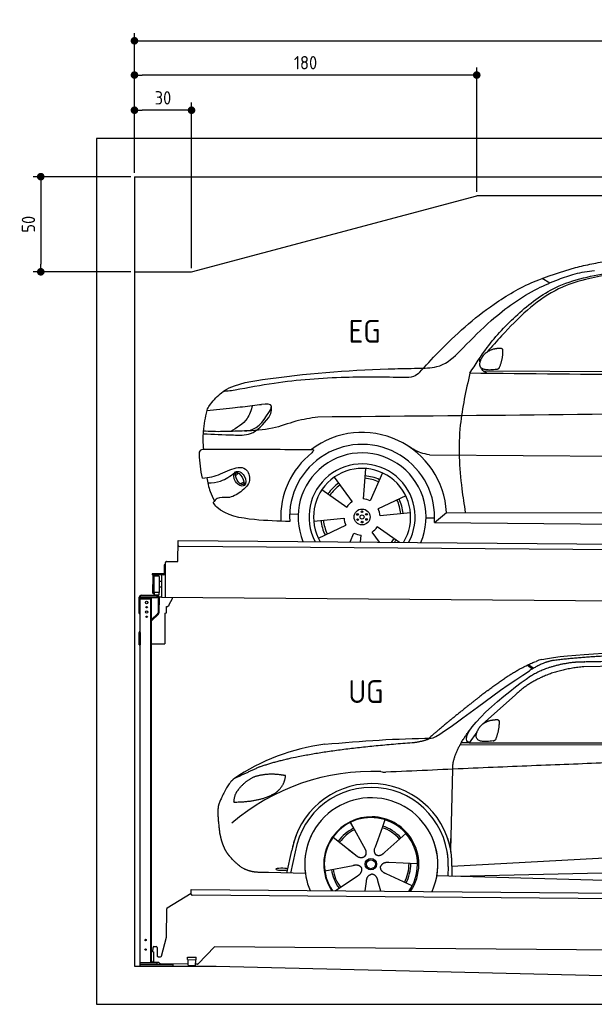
# Model space of a CAD drawing. Header units: millimetres. Extents: x -404 to 6581, y 0 to 5175.
# Tile 1 of 2: x -404 to 2618, y 0 to 5175. Entities that reach past the tile are written whole.
import ezdxf

# ---------------------------------------------------------------- set-up
doc = ezdxf.new("R2010")
doc.units = ezdxf.units.MM
doc.layers.add('4', color=3, linetype='Continuous')
for name, color, linetype, lineweight in [('car', 10, 'Continuous', 25), ('Freiraum', 7, 'Continuous', 25), ('Gebäude', 7, 'Continuous', 25), ('Logo', 7, 'Continuous', 25), ('Plattform', 7, 'Continuous', 25), ('Ständer hinten', 7, 'Continuous', 25)]:
    doc.layers.add(name, color=color, linetype=linetype, lineweight=lineweight)
doc.styles.get("Standard").update_dxf_attribs({"font": 'ISOCP.SHX'})
doc.dimstyles.new('GEN-ISO', dxfattribs={"dimscale": 20, "dimtxt": 3.5, "dimasz": 2, "dimexe": 2, "dimexo": 1, "dimgap": 1.5, "dimtad": 1, "dimdec": 1, "dimlfac": 0.1, "dimdsep": 46, "dimtxsty": 'STANDARD', "dimblk": 'PUNKT', "dimcen": 2, "dimclrd": 256, "dimclre": 256, "dimclrt": 2, "dimadec": 0, "dimazin": 0, "dimtp": 0.1, "dimtm": 0.1, "dimtfac": 0.71, "dimtdec": 1, "dimtmove": 2, "dimatfit": 3, "dimldrblk": 'PUNKT', "dimfxl": 2, "dimtolj": 1, "dimarcsym": 0})

# ---------------------------------------------------------------- blocks, each defined once
blk = doc.blocks.new('PUNKT')
at = {"layer": '4', "color": 0, "linetype": 'ByBlock'}
blk.add_line((-0.5, 0), (-1, 0), dxfattribs=at)
at = {"layer": '4', "color": 0, "linetype": 'ByBlock', "const_width": 0.5}
blk.add_lwpolyline([(-0.25, 0, 1), (0.25, 0, 1)], format="xyb", close=True, dxfattribs=at)
blk = doc.blocks.new('*D86')
at = {"layer": '4', "lineweight": -2, "transparency": 16777216}
for p, q in [((200, 4370), (200, 5104.2)), ((5700, 4370), (5700, 5104.2)), ((240, 5064.2), (5660, 5064.2))]:
    blk.add_line(p, q, dxfattribs=at)
at = {"layer": 'Defpoints', "color": 0, "transparency": 16777216}
for p in [(5700, 5064.2), (200, 4350), (5700, 4350)]:
    blk.add_point(p, dxfattribs=at)
at = {"layer": '4', "lineweight": -2, "transparency": 16777216, "xscale": 40, "yscale": 40, "zscale": 40, "rotation": 180}
blk.add_blockref('PUNKT', (200, 5064.2), dxfattribs=at)
at = {"layer": '4', "lineweight": -2, "transparency": 16777216, "xscale": 40, "yscale": 40, "zscale": 40}
blk.add_blockref('PUNKT', (5700, 5064.2), dxfattribs=at)
at = {"layer": '4', "color": 2, "transparency": 16777216, "insert": (2950, 5129.2), "char_height": 70, "attachment_point": 5}
blk.add_mtext('550', dxfattribs=at)
blk = doc.blocks.new('_Dot')
at = {"color": 0, "linetype": 'ByBlock', "lineweight": -2}
blk.add_line((-0.5, 0), (-1, 0), dxfattribs=at)
at = {"color": 0, "linetype": 'ByBlock', "const_width": 0.5}
blk.add_lwpolyline([(-0.25, 0, 1), (0.25, 0, 1)], format="xyb", close=True, dxfattribs=at)
blk = doc.blocks.new('*D88')
at = {"layer": '4', "lineweight": -2, "transparency": 16777216}
for p, q in [((200, 4370), (200, 4924.1)), ((2000, 4270), (2000, 4924.1)), ((1960, 4884.1), (240, 4884.1))]:
    blk.add_line(p, q, dxfattribs=at)
at = {"layer": 'Defpoints', "color": 0, "transparency": 16777216}
for p in [(200, 4884.1), (200, 4350), (2000, 4250)]:
    blk.add_point(p, dxfattribs=at)
at = {"layer": '4', "lineweight": -2, "transparency": 16777216, "xscale": 40, "yscale": 40, "zscale": 40, "rotation": 180}
blk.add_blockref('_Dot', (200, 4884.1), dxfattribs=at)
at = {"layer": '4', "lineweight": -2, "transparency": 16777216, "xscale": 40, "yscale": 40, "zscale": 40}
blk.add_blockref('_Dot', (2000, 4884.1), dxfattribs=at)
at = {"layer": '4', "color": 2, "transparency": 16777216, "insert": (1100, 4949.1), "char_height": 70, "attachment_point": 5}
blk.add_mtext('180', dxfattribs=at)
blk = doc.blocks.new('*D89')
at = {"layer": '4', "lineweight": -2, "transparency": 16777216}
for p, q in [((200, 4370), (200, 4739.3)), ((500, 3870), (500, 4739.3)), ((460, 4699.3), (240, 4699.3))]:
    blk.add_line(p, q, dxfattribs=at)
at = {"layer": 'Defpoints', "color": 0, "transparency": 16777216}
for p in [(200, 4699.3), (200, 4350), (500, 3850)]:
    blk.add_point(p, dxfattribs=at)
at = {"layer": '4', "lineweight": -2, "transparency": 16777216, "xscale": 40, "yscale": 40, "zscale": 40, "rotation": 180}
blk.add_blockref('_Dot', (200, 4699.3), dxfattribs=at)
at = {"layer": '4', "lineweight": -2, "transparency": 16777216, "xscale": 40, "yscale": 40, "zscale": 40}
blk.add_blockref('_Dot', (500, 4699.3), dxfattribs=at)
at = {"layer": '4', "color": 2, "transparency": 16777216, "insert": (350, 4764.3), "char_height": 70, "attachment_point": 5}
blk.add_mtext('30', dxfattribs=at)
blk = doc.blocks.new('*D90')
at = {"layer": '4', "lineweight": -2, "transparency": 16777216}
for p, q in [((180, 4350), (-332.8, 4350)), ((-292.8, 4310), (-292.8, 3890)), ((180, 3850), (-332.8, 3850))]:
    blk.add_line(p, q, dxfattribs=at)
at = {"layer": 'Defpoints', "color": 0, "transparency": 16777216}
for p in [(200, 4350), (-292.8, 3850), (200, 3850)]:
    blk.add_point(p, dxfattribs=at)
at = {"layer": '4', "lineweight": -2, "transparency": 16777216, "xscale": 40, "yscale": 40, "zscale": 40}
for p, rotation in [((-292.8, 4350), 90), ((-292.8, 3850), 270)]:
    blk.add_blockref('_Dot', p, dxfattribs=dict(at, rotation=rotation))
at = {"layer": '4', "color": 2, "transparency": 16777216, "insert": (-357.8, 4100), "char_height": 70, "attachment_point": 5, "rotation": 90}
blk.add_mtext('50', dxfattribs=at)
blk = doc.blocks.new('UG Plattfrom Gl550')
at = {"layer": 'Plattform'}
for p, q in [((914.9, 1637.1), (915.1, 1656.1)), ((915.1, 1656.1), (915.2, 1662.1)), ((915.2, 1662.1), (5852, 1619)), ((788.7, 1564.7), (915, 1641.9)), ((5846.7, 1589.1), (919.9, 1632.1)), ((785.6, 1410.6), (786.3, 1560.5)), ((759.1, 1312.2), (785.6, 1410.6)), ((714.3, 1334.8), (714.5, 1356.9)), ((719.5, 1361.8), (731.5, 1361.7)), ((736.5, 1356.7), (736.1, 1313.7)), ((1038.3, 1361), (952.2, 1270.4)), ((5763.9, 1319.8), (1038.3, 1361)), ((714.3, 1334.8), (716.6, 1334.8)), ((716.6, 1334.8), (716.2, 1283.8)), ((741.1, 1308.6), (754.2, 1308.5)), ((896.4, 1293.3), (896.6, 1306.3)), ((896.6, 1306.3), (941.6, 1305.9)), ((941.4, 1292.9), (941.6, 1305.9)), ((713.8, 1278.9), (713.9, 1283.8)), ((742.1, 1278.6), (713.8, 1278.9)), ((716.2, 1283.8), (713.9, 1283.8)), ((752.4, 1271.6), (745.2, 1277.5)), ((898.7, 1269.3), (755.5, 1270.5)), ((896.4, 1293.3), (941.4, 1292.9)), ((898.7, 1263.3), (898.9, 1293.3)), ((898.7, 1263.3), (938.7, 1262.9)), ((938.7, 1262.9), (938.9, 1292.9)), ((948.6, 1268.8), (938.7, 1268.9))]:
    blk.add_line(p, q, dxfattribs=at)
for centre, start, end in [((919.9, 1637.1), 179.5, 269.5), ((791.3, 1560.4), 121.4261, 179.5), ((719.5, 1356.8), 89.5, 179.5), ((731.5, 1356.7), 359.5, 89.5), ((741.1, 1313.6), 179.5, 269.5), ((754.3, 1313.5), 269.5, 344.9258), ((742, 1273.6), 50.8402, 89.5), ((755.5, 1275.5), 230.8402, 269.5), ((948.6, 1273.8), 269.5, 316.4902)]:
    blk.add_arc(centre, 5, start, end, dxfattribs=at)
blk = doc.blocks.new('Palette EG Gl550')
at = {"layer": 'Plattform'}
for p, q in [((845.5, 3385.4), (846.4, 3495.4)), ((846.4, 3495.4), (5884.2, 3456.3)), ((5879, 3426.4), (851.1, 3465.3)), ((773.4, 3368.6), (773, 3322.6)), ((780.4, 3368.6), (773.4, 3368.6)), ((775, 3321.6), (775.4, 3368.6)), ((779.5, 3195.9), (780.5, 3380.9)), ((785.5, 3385.8), (845.5, 3385.4)), ((771, 3320.6), (709.7, 3321.1)), ((710, 3321.1), (710, 3316.1)), ((710, 3319.1), (772, 3318.6)), ((772, 3315.6), (710, 3316.1)), ((714.2, 3218.9), (714.9, 3312.9)), ((718.9, 3312.8), (718.2, 3218.8)), ((759.5, 3315.7), (758.5, 3196)), ((772, 3315.6), (772, 3318.6)), ((780, 3321.6), (775, 3321.6)), ((775.1, 3321.6), (780, 3321.6)), ((746.9, 3307.7), (746.2, 3223.5)), ((759.2, 3280.2), (746.7, 3280.6)), ((745.8, 3223.3), (720.8, 3223.3)), ((720.8, 3223.3), (720.8, 3208.3)), ((745.8, 3223.3), (720.8, 3223.3)), ((720.8, 3223.3), (720.8, 3208.3)), ((745.8, 3223.3), (745.8, 3208.3)), ((745.8, 3223.3), (745.8, 3208.3)), ((759, 3250), (746.4, 3250.1)), ((720.8, 3208.3), (745.8, 3208.3)), ((745.8, 3208.3), (720.8, 3208.3)), ((5881.9, 3156.3), (758.5, 3196))]:
    blk.add_line(p, q, dxfattribs=at)
for centre, radius, start, end in [((851.2, 3470.3), 5, 179.556, 269.556), ((785.5, 3380.8), 5, 89.556, 179.556), ((716.9, 3312.9), 2, 359.3444, 179.3444), ((771, 3322.7), 2.01, 269.7445, 359.3674), ((772, 3321.6), 6, 269.556, 359.556), ((772, 3321.6), 6, 269.5566, 359.5553), ((772, 3321.6), 3, 269.7663, 359.5554), ((719.3, 3308.8), 0.4, 179.3444, 271.7264), ((730.3, 2981.7), 326.8, 87.1681, 91.938), ((746.5, 3307.8), 0.4, 359.3444, 86.9565), ((716.2, 3218.9), 2, 179.3444, 359.3444), ((718.6, 3222.9), 0.4, 86.9623, 179.3444), ((719.6, 3231.6), 8.39, 263.3001, 278.0521), ((745.8, 3223.5), 0.4, 267.6536, 359.3444)]:
    blk.add_arc(centre, radius, start, end, dxfattribs=at)
blk = doc.blocks.new('Car_173')
at = {"layer": 'car'}
for p, q in [((2751.6, 4877.2), (2711.1, 4901.3)), ((2406, 4412.7), (4459.6, 4424)), ((2074.4, 3968), (2074.8, 3968)), ((2127.8, 3968.2), (4134.4, 3974.5)), ((1793.4, 3892.8), (1781.4, 3733)), ((1109.5, 3848.1), (1124.4, 3862.1)), ((1111.3, 3861.3), (1121.8, 3870.7)), ((1628.6, 3845.6), (1724.1, 3716.8)), ((1882.8, 3870.6), (1819, 3723.5)), ((1134.1, 3806.7), (1153.5, 3814.1)), ((1149.3, 3802.9), (1164.7, 3812.6)), ((1564.6, 3779.3), (1697, 3689)), ((2006.1, 3751.5), (1861.7, 3682)), ((2220.6, 3666.4), (4030.7, 3680.6)), ((1396.1, 3651), (1440.8, 3649)), ((1523.1, 3612.9), (1682.3, 3631.2)), ((2031.5, 3662.9), (1872.3, 3644.6)), ((2114, 3636.3), (2158.8, 3636.7)), ((2157.9, 3612), (2220.6, 3666.4)), ((1548.5, 3524.4), (1692.9, 3593.9)), ((1975.8, 3506.2), (1857.7, 3586.9)), ((2157.9, 3612), (4088.7, 3613.8)), ((1715.5, 3505.9), (1735.6, 3552.3)), ((1770.5, 3506), (1773.3, 3542.8)), ((1869.8, 3506.1), (1830.6, 3559))]:
    blk.add_line(p, q, dxfattribs=at)
for centre, radius in [((1777.3, 3637.9), 41.9), ((1753.4, 3650.9), 4.46), ((1754.2, 3623.7), 4.46), ((1777.3, 3637.9), 10.7), ((1776.6, 3665.1), 4.46), ((1800.5, 3652.1), 4.46), ((1801.2, 3625), 4.46), ((1778.1, 3610.7), 4.46)]:
    blk.add_circle(centre, radius, dxfattribs=at)
for centre, radius, start, end in [((1777.6, 3638.4), 443.9, 3.6233, 127.5084), ((1777.3, 3637.9), 381.5, 356.1115, 184.141), ((1777.3, 3637.9), 427.8, 128.5907, 183.5582), ((1777.3, 3637.9), 336.7, 337.0019, 203.1531), ((1777.3, 3637.9), 279.1, 331.8638, 208.2913), ((1777.3, 3637.9), 255.4, 328.9743, 211.1808), ((1777.3, 3637.9), 204, 65.3726, 86.5671), ((1777.3, 3637.9), 216.3, 65.4485, 86.5251), ((1777.3, 3637.9), 216.3, 125.4485, 146.5251), ((1777.3, 3637.9), 204, 125.3726, 146.5671), ((1777.3, 3637.9), 95.2, 64.034, 87.5844), ((1777.3, 3637.9), 204, 5.3726, 26.5671), ((1777.3, 3637.9), 216.3, 5.4485, 26.5251), ((1777.3, 3637.9), 95.2, 124.034, 147.5844), ((1777.3, 3637.9), 95.2, 4.034, 27.5844), ((1777.3, 3637.9), 95.2, 184.034, 207.5844), ((1777.3, 3637.9), 216.3, 185.4485, 206.5251), ((1777.3, 3637.9), 204, 185.3726, 206.5671), ((1777.3, 3637.9), 95.2, 304.034, 327.5844), ((1777.3, 3637.9), 95.2, 244.034, 267.5844), ((1777.3, 3637.9), 204, 319.7706, 326.5671), ((1777.3, 3637.9), 216.3, 322.4984, 326.5251)]:
    blk.add_arc(centre, radius, start, end, dxfattribs=at)
for centre, major_axis, ratio in [((1132.6, 3832.4), (23.2, -35.3), 0.641217), ((1131.3, 3833), (-17.9, 30.2), 0.433194)]:
    blk.add_ellipse(centre, major_axis=major_axis, ratio=ratio, dxfattribs=at)
for points, knots in [([(2887.3, 4960), (2915.3, 4967.1), (2972.9, 4981.6), (3031.3, 4992.2), (3061.4, 4997.6)], [0, 0, 0, 0, 86.602296, 178.13615, 178.13615, 178.13615, 178.13615]), ([(2071.3, 4400.3), (2103.8, 4436.2), (2222.9, 4568), (2413.7, 4742.8), (2661.7, 4891.2), (2812.6, 4937.2), (2887.3, 4960)], [0, 0, 0, 0, 145.246154, 533.109695, 771.486221, 1004.894321, 1004.894321, 1004.894321, 1004.894321]), ([(2336.6, 4398.9), (2365.1, 4445.1), (2435.3, 4558.6), (2582.4, 4716), (2793.6, 4884.6), (2978.9, 4918.5), (3082.4, 4937.5)], [0, 0, 0, 0, 162.281083, 399.433399, 644.903205, 954.973623, 954.973623, 954.973623, 954.973623]), ([(3066.1, 4924.4), (3024.1, 4916.6), (2925.8, 4898.3), (2773.9, 4844.1), (2628.8, 4733.7), (2518.3, 4616.7), (2451.3, 4540.3), (2426.4, 4511.8)], [0, 0, 0, 0, 128.205286, 300.044117, 477.787268, 668.958491, 782.608096, 782.608096, 782.608096, 782.608096]), ([(2797.9, 4897.1), (2826.4, 4908.2), (2887.2, 4931.7), (2951.8, 4941.3), (2986.1, 4946.3)], [0, 0, 0, 0, 91.476949, 195.154815, 195.154815, 195.154815, 195.154815]), ([(2299.8, 4532.5), (2347.6, 4581.6), (2464.4, 4701.6), (2633.4, 4827.2), (2761.2, 4881.5), (2797.9, 4897.1)], [0, 0, 0, 0, 205.645796, 502.611548, 621.944957, 621.944957, 621.944957, 621.944957]), ([(2045.2, 4422), (2051.2, 4422.4), (2090.3, 4424.5), (2176.1, 4421.3), (2252.2, 4481.3), (2290.8, 4522.8), (2299.8, 4532.5)], [0, 0, 0, 0, 17.864769, 117.886459, 248.863247, 288.815655, 288.815655, 288.815655, 288.815655]), ([(968.7, 4215.9), (986.2, 4237.9), (1053.4, 4322.2), (1399.5, 4382.6), (1731.1, 4412.6), (1998.8, 4420.6), (2045.2, 4422)], [0, 0, 0, 0, 82.89181, 318.191673, 980.786507, 1119.82356, 1119.82356, 1119.82356, 1119.82356]), ([(2071.3, 4400.3), (2061.5, 4391.6), (2038.7, 4371.4), (2008, 4372.6), (1990.5, 4373.2)], [0, 0, 0, 0, 38.143453, 88.165274, 88.165274, 88.165274, 88.165274]), ([(2336.6, 4398.9), (2317, 4308.2), (2273.9, 4108.1), (2287.7, 3859.5), (2313.2, 3708.4), (2320.1, 3667.2)], [0, 0, 0, 0, 277.646403, 612.029433, 737.577371, 737.577371, 737.577371, 737.577371]), ([(2427.8, 4398.9), (2420.4, 4402.6), (2406.4, 4409.7), (2398.6, 4421.5), (2396, 4427.9)], [0, 0, 0, 0, 23.95332, 45.454919, 45.454919, 45.454919, 45.454919]), ([(1990.5, 4373.2), (1888.1, 4373.6), (1659.7, 4374.3), (1362.2, 4348.7), (1170.7, 4310.7), (1102.7, 4297.3)], [0, 0, 0, 0, 307.290604, 684.949059, 892.925798, 892.925798, 892.925798, 892.925798]), ([(1102.7, 4297.3), (1090.5, 4295.4), (1070.1, 4292.2), (1049.6, 4291), (1041.3, 4290.5)], [0, 0, 0, 0, 36.94927, 61.79219, 61.79219, 61.79219, 61.79219]), ([(956.6, 4189.5), (1001.3, 4194.2), (1080.9, 4202.7), (1160.2, 4213.5), (1195.1, 4218.2)], [0, 0, 0, 0, 134.722083, 240.148268, 240.148268, 240.148268, 240.148268]), ([(956.6, 4189.5), (956.7, 4189.9), (958.7, 4199.4), (963.8, 4207.8), (968.7, 4215.9)], [0, 0, 0, 0, 1.13726, 29.051294, 29.051294, 29.051294, 29.051294]), ([(1195.1, 4218.2), (1187.8, 4193.4), (1169.9, 4132.2), (1113.6, 4099.7), (1080.1, 4080.4)], [0, 0, 0, 0, 75.006289, 185.501988, 185.501988, 185.501988, 185.501988]), ([(1153.8, 4083.6), (1163, 4084.3), (1226.5, 4089.2), (1262.2, 4150), (1292.7, 4202)], [0, 0, 0, 0, 27.186628, 187.736759, 187.736759, 187.736759, 187.736759]), ([(1292.7, 4202), (1293.9, 4206.7), (1299.6, 4230), (1268.3, 4226.9), (1243.2, 4224.3)], [0, 0, 0, 0, 13.096912, 65.411115, 65.411115, 65.411115, 65.411115]), ([(1281, 4154.9), (1286.4, 4164.8), (1297, 4184.1), (1296, 4206), (1295.5, 4216.6)], [0, 0, 0, 0, 33.373471, 64.521028, 64.521028, 64.521028, 64.521028]), ([(5278.3, 4184.6), (5164.9, 4195.9), (4912.4, 4221.1), (4474.7, 4227.2), (3342.1, 4194.1), (2348.8, 4175.7), (1539.1, 4160.8)], [0, 0, 0, 0, 341.879851, 760.963773, 1312.001547, 3741.308129, 3741.308129, 3741.308129, 3741.308129]), ([(941.1, 3985.4), (937.6, 4016.8), (935.4, 4085.3), (949.2, 4152.9), (956.6, 4189.5)], [233.087768, 233.087768, 233.087768, 233.087768, 327.386109, 438.943239, 438.943239, 438.943239, 438.943239]), ([(938.2, 4066.6), (990, 4065.1), (1071.3, 4062.7), (1203.7, 4059.2), (1252.4, 4119.5), (1281, 4154.9)], [0, 0, 0, 0, 158.046902, 247.919639, 375.430208, 375.430208, 375.430208, 375.430208]), ([(1539.1, 4160.8), (1500.6, 4154.3), (1419.6, 4140.5), (1296.6, 4090.3), (1203.5, 4085.9), (1153.8, 4083.6)], [0, 0, 0, 0, 117.033337, 246.052945, 394.183881, 394.183881, 394.183881, 394.183881]), ([(1153.8, 4083.6), (1120.9, 4082.1), (1052.9, 4078.9), (981.1, 4077.7), (942.6, 4080.9), (939.1, 4081.2)], [0, 0, 0, 0, 98.913306, 204.443634, 214.852043, 214.852043, 214.852043, 214.852043]), ([(918.3, 3958.9), (918.9, 3967), (919.7, 3977.5), (931.3, 3985.6), (937.4, 3985.5), (941.1, 3985.4)], [0, 0, 0, 0, 22.369619, 29.273836, 40.160281, 40.160281, 40.160281, 40.160281]), ([(941.1, 3985.4), (1003.1, 3986), (1214.3, 3987.9), (1425.5, 3989.8), (1507.3, 3990.5)], [24.694283, 24.694283, 24.694283, 24.694283, 210.588534, 658.29544, 658.29544, 658.29544, 658.29544]), ([(1507.3, 3990.5), (1511.7, 3990), (1523, 3988.6), (1515.2, 3978.4), (1510.5, 3972.3)], [0, 0, 0, 0, 10.752795, 27.576977, 27.576977, 27.576977, 27.576977]), ([(2127.8, 3968.2), (2112.6, 3970.7), (2074, 3977), (2040.5, 3997.6), (2020.2, 4010.1)], [0, 0, 0, 0, 45.939522, 116.435962, 116.435962, 116.435962, 116.435962]), ([(935.4, 3833.7), (952.3, 3835.3), (1003.5, 3840.2), (1066.9, 3877.7), (1166, 3906.2), (1197.2, 3814), (1159, 3781.4), (1138, 3763.6)], [0, 0, 0, 0, 50.161126, 151.683964, 234.294042, 296.871295, 373.222701, 373.222701, 373.222701, 373.222701]), ([(958.2, 3836.1), (963.4, 3811.6), (972.5, 3769.3), (991.8, 3730.6), (1000, 3714.2)], [0, 0, 0, 0, 74.615031, 129.277415, 129.277415, 129.277415, 129.277415]), ([(964.3, 3808.7), (987.4, 3810.4), (1039.9, 3814.4), (1082.1, 3846.6), (1105.8, 3864.6)], [0, 0, 0, 0, 68.191309, 155.020743, 155.020743, 155.020743, 155.020743]), ([(1138, 3763.6), (1116.7, 3749), (1079.5, 3723.7), (1017.4, 3739), (999.7, 3714.1), (993.5, 3705.3)], [0, 0, 0, 0, 75.158891, 131.059011, 161.208919, 161.208919, 161.208919, 161.208919]), ([(1396.8, 3610.4), (1336.6, 3611.2), (1207.1, 3614.6), (1050.1, 3637.7), (999.7, 3697), (993.5, 3705.3)], [46.114962, 46.114962, 46.114962, 46.114962, 230.839937, 438.448503, 469.89769, 469.89769, 469.89769, 469.89769])]:
    blk.add_open_spline(points, degree=3, knots=knots, dxfattribs=at)
for points, degree in [([(2400.4, 4483.1), (2416.6, 4513.5), (2459.2, 4528)], 2), ([(2459.2, 4528), (2487.9, 4534), (2500.8, 4532.9)], 2), ([(2491.4, 4428.7), (2512.3, 4481.9), (2509.3, 4526.8)], 2), ([(2500.8, 4532.9), (2506.9, 4526.9), (2509.3, 4526.8)], 2), ([(2389.6, 4456.1), (2388.8, 4464), (2388.4, 4472.2), (2388.1, 4480.5)], 3), ([(2477.9, 4420.9), (2355.9, 4401.1), (2400.4, 4483.1)], 2), ([(4199.6, 4398.7), (3578.6, 4398.8), (2957.6, 4398.9), (2336.6, 4398.9)], 3), ([(2477.9, 4420.9), (2484, 4422.7), (2491.4, 4428.7)], 2), ([(1195.1, 4218.2), (1211.1, 4220.2), (1227.2, 4222.3), (1243.2, 4224.3)], 3), ([(935.4, 3833.7), (925.5, 3874.4), (921.4, 3916.5), (918.3, 3958.9)], 3)]:
    blk.add_open_spline(points, degree=degree, dxfattribs=at)
blk = doc.blocks.new('Car_147')
at = {"layer": 'car'}
for p, q in [((2684.1, 2841.6), (2710.1, 2821.1)), ((2690, 2844.3), (2715.4, 2824.3)), ((3573.2, 2844.1), (2979.4, 2832.2)), ((2618.5, 2683.6), (2447.8, 2531.2)), ((2418.1, 2488), (2377, 2432.3)), ((2377, 2432.3), (2335.8, 2433.4)), ((2377, 2432.3), (5028.9, 2433.7)), ((2330, 2423.4), (4973.3, 2420.2)), ((2279.9, 1868.7), (2291, 2294.1)), ((1934.3, 2028.3), (1919.2, 1986.6)), ((1752, 2014.6), (1769.2, 1983.6)), ((1752.2, 2014.7), (1831.6, 1870.9)), ((1919.2, 1986.6), (1881.9, 1883.5)), ((1661, 1937.4), (1779.7, 1843.4)), ((2044.7, 1956.1), (1933.7, 1858.1)), ((2279.9, 1868.7), (2281.5, 1929.3)), ((1418.7, 1748.3), (1444.4, 1866)), ((1742.6, 1872.8), (1788.8, 1836.2)), ((1881.9, 1883.5), (1878.1, 1873.2)), ((2286.4, 1784.1), (4156.4, 1886.2)), ((1462.8, 1860.5), (1438.3, 1747.8)), ((2286.4, 1784.1), (3310.5, 1840)), ((1617.8, 1759.8), (1766.4, 1788.7)), ((2105.3, 1796.5), (1954, 1802.9)), ((2266.8, 1783.4), (2265.5, 1733)), ((2286.4, 1784.1), (2285.2, 1732.5)), ((2305.7, 1732), (4191.6, 1773.3)), ((1515.7, 1745.7), (1321.5, 1750.9)), ((1672.3, 1655.5), (1789.2, 1733.2)), ((1912.2, 1653.4), (1896.9, 1708.2)), ((2077, 1680.6), (1939.8, 1744.5)), ((2207.3, 1734.5), (4255.8, 1681.1)), ((1831, 1654.1), (1837, 1703.7))]:
    blk.add_line(p, q, dxfattribs=at)
for radius in [30.1, 23.6]:
    blk.add_circle((1860.3, 1794.8), radius, dxfattribs=at)
for centre, radius, start, end in [((2797.2, 2700.3), 174.5, 102.3489, 113.0153), ((1764.9, 1312.5), 1122.3, 97.5147, 123.9129), ((1867.9, 1141.2), 1141.2, 87.724, 130.3913), ((1940.7, 2395.6), 117.4, 256.4608, 268.6636), ((1862.4, 1793.9), 424.2, 10.1481, 170.2223), ((1862.1, 1793.7), 404.8, 358.5419, 170.499), ((1862.4, 1793.9), 350, 350.2258, 187.9239), ((1860.3, 1794.8), 245, 51.7123, 188.2101), ((1862.4, 1793.9), 250, 34.003, 143.5989), ((1860.3, 1794.8), 245, 30.221, 72.4019), ((1860.3, 1794.8), 209.6, 115.7372, 144.8747), ((1860.3, 1794.8), 200.6, 115.5705, 145.0215), ((1860.3, 1794.8), 200.6, 41.1155, 72.9111), ((1860.3, 1794.8), 209.6, 41.1302, 72.8747), ((1862.4, 1793.9), 424.2, 158.9384, 170.2223), ((1862.4, 1793.9), 350, 154.4856, 203.0931), ((1862.4, 1793.9), 350, 154.4856, 157.347), ((1862.4, 1793.9), 250, 143.5989, 213.5789), ((1860.3, 1794.8), 245, 144.4019, 214.6129), ((1862.4, 1793.9), 250, 143.5989, 147.9713), ((1860.3, 1794.8), 245, 143.0042, 147.4925), ((1860.3, 1794.8), 200.6, 41.1155, 44.3784), ((1860.3, 1794.8), 245, 324.3871, 34.5977), ((1862.4, 1793.9), 250, 325.4211, 34.003), ((1862.4, 1793.9), 250, 29.7422, 34.003), ((1862.4, 1793.9), 350, 350.2258, 23.1163), ((1862.4, 1793.9), 424.2, 358.6661, 18.6635), ((1862.4, 1793.9), 350, 335.9069, 11.3993), ((1862.4, 1793.9), 404.6, 358.5068, 9.6777), ((1862.4, 1793.9), 424.2, 358.6661, 9.1695), ((1860.3, 1794.8), 209.6, 187.7372, 216.8747), ((1860.3, 1794.8), 200.6, 187.5904, 217.0215), ((1860.3, 1794.8), 200.6, 331.5904, 1.0215), ((1860.3, 1794.8), 209.6, 331.7372, 0.8747)]:
    blk.add_arc(centre, radius, start, end, dxfattribs=at)
blk.add_ellipse((1394.2, 1768), major_axis=(33.6, -0.3), ratio=0.157274, start_param=0.513473, end_param=5.704241, dxfattribs=at)
for points, degree in [([(2759.9, 2870.7), (3047.5, 2932.3), (3932.5, 2919.1), (5104.5, 2855.8)], 3), ([(2475.6, 2707.9), (2616.7, 2818.1), (2729, 2860.9)], 2), ([(2818.3, 2865.2), (2762.1, 2856.2), (2693.7, 2810.9)], 2), ([(2700.1, 2784.1), (2793.8, 2841.8), (2929.4, 2857)], 2), ([(3290.6, 2893.1), (3047.7, 2893), (2818.3, 2865.2)], 2), ([(2177.3, 2456.8), (2213, 2453), (2515.2, 2701.9), (2693.7, 2810.9)], 3), ([(2979.4, 2832.2), (2755.3, 2812.9), (2618.5, 2683.6)], 2), ([(2377, 2432.3), (2294, 2472.4), (2587.9, 2708.7), (2700.1, 2784.1)], 3), ([(2475.6, 2707.9), (2394.5, 2647.4), (2292.1, 2563.9), (2162.8, 2458.7), (2168.7, 2456.8)], 4), ([(2426.3, 2505.7), (2442.9, 2535.9), (2485.6, 2550)], 2), ([(2485.6, 2550), (2514.3, 2555.8), (2527.2, 2554.5)], 2), ([(2516.9, 2450.5), (2538.3, 2503.5), (2535.7, 2548.3)], 2), ([(2527.2, 2554.5), (2533.2, 2548.5), (2535.7, 2548.3)], 2), ([(2291, 2294.1), (2288.6, 2377.7), (2377.5, 2495)], 2), ([(2503.3, 2442.8), (2381.1, 2424), (2426.3, 2505.7)], 2), ([(1275.9, 2306.5), (1512.4, 2393.1), (2089.4, 2435)], 2), ([(1618.1, 2425.2), (1814.4, 2443.1), (1999.6, 2456.2), (2177.3, 2456.8)], 3), ([(2089.4, 2435), (2142.6, 2442.8), (2168.4, 2455.8)], 2), ([(2503.3, 2442.8), (2509.4, 2444.5), (2516.9, 2450.5)], 2), ([(5247.6, 2362), (4371.1, 2390.4), (1938, 2278.2)], 2), ([(1275.9, 2306.5), (1141.6, 2244.6)], 1), ([(1141.6, 2244.6), (1107, 2221.8), (1061.9, 2114.7)], 2), ([(1251.8, 2255.4), (1199.5, 2234.7), (1161.5, 2184.7)], 2), ([(1378.8, 2265.2), (1311.2, 2272.9), (1251.8, 2255.4)], 2), ([(1361.6, 2171.7), (1407.6, 2208.7), (1411.4, 2260.6)], 2), ([(1411.4, 2260.6), (1393.6, 2262.6), (1378.8, 2265.2)], 2), ([(1161.5, 2184.7), (1143.2, 2164.9), (1138.5, 2123.7)], 2), ([(1138.5, 2123.7), (1141.8, 2123.5), (1139.7, 2121.4)], 2), ([(1139.7, 2121.4), (1284.5, 2121.9), (1361.6, 2171.7)], 2), ([(1061.9, 2114.7), (1055.5, 2098.9), (1053.4, 2070.3), (1054.4, 2038), (1065.6, 1954.8)], 4), ([(1779.7, 1843.4), (1803, 1821.5), (1826.3, 1834.8)], 2), ([(1766.4, 1788.7), (1797.2, 1797.5), (1811.7, 1774.9)], 2), ([(1789.2, 1733.2), (1817.2, 1748.6), (1811.7, 1774.9)], 2), ([(1954, 1802.9), (1922.3, 1806.9), (1911.2, 1782.4)], 2), ([(1939.8, 1744.5), (1909.8, 1755.6), (1911.2, 1782.4)], 2), ([(1837, 1703.7), (1838.2, 1735.6), (1864.2, 1742.5)], 2), ([(1896.9, 1708.2), (1890.9, 1739.6), (1864.2, 1742.5)], 2)]:
    blk.add_open_spline(points, degree=degree, dxfattribs=at)
for points, degree, knots in [([(2929.4, 2857), (2956, 2859.1), (3095.4, 2860.9), (4116.9, 2881), (4737.1, 2874.6), (5192.5, 2702), (5168.8, 2528.4)], 4, [0.0821318, 0.0821318, 0.0821318, 0.0821318, 0.0821318, 0.258851, 0.508851, 1, 1, 1, 1, 1]), ([(1065.6, 1954.8), (1066.4, 1950.5), (1067.3, 1946.3), (1068.3, 1942.2), (1069.2, 1938.1), (1072.8, 1923.3), (1076.7, 1909.6), (1081.1, 1897.1), (1086, 1885.8)], 4, [0.4914944, 0.4914944, 0.4914944, 0.4914944, 0.4914944, 0.5422469, 0.5422469, 0.5422469, 0.5422469, 0.728655, 0.728655, 0.728655, 0.728655, 0.728655]), ([(1085.7, 1886.6), (1087, 1883.3), (1088.4, 1880.2), (1089.9, 1877.3), (1091.3, 1874.4), (1096.9, 1863.3), (1102.9, 1853.9), (1109.1, 1845.9), (1115.6, 1838.4)], 4, [0.7288005, 0.7288005, 0.7288005, 0.7288005, 0.7288005, 0.7843928, 0.7843928, 0.7843928, 0.7843928, 1, 1, 1, 1, 1]), ([(1831.6, 1870.9), (1833.2, 1866.8), (1834.2, 1862.9), (1834.5, 1859), (1835.2, 1850.4), (1832.4, 1842.3), (1826.3, 1834.8)], 3, [0.2167758, 0.2167758, 0.2167758, 0.2167758, 0.4600873, 0.4600873, 0.4600873, 1, 1, 1, 1]), ([(1878.1, 1873.2), (1877.5, 1870.1), (1877.3, 1867.1), (1877.3, 1864.1), (1877.7, 1861.3), (1878.4, 1855.5), (1880.4, 1850.2), (1884, 1845.7), (1888.9, 1842.6)], 4, [0.3191838, 0.3191838, 0.3191838, 0.3191838, 0.3191838, 0.5438253, 0.5438253, 0.5438253, 0.5438253, 1, 1, 1, 1, 1]), ([(1321.5, 1750.9), (1296.8, 1751.6), (1241.2, 1748), (1205.1, 1761.9), (1161.5, 1787), (1115.6, 1838.4)], 4, [0, 0, 0, 0, 0, 0.597866, 1, 1, 1, 1, 1]), ([(1933.7, 1858.1), (1933.7, 1858.1), (1933.7, 1858.1), (1933.7, 1858.1), (1933.7, 1858.1), (1924.6, 1848.3), (1913.9, 1838.4), (1899.6, 1836), (1888.9, 1842.6)], 4, [-0.000003, -0.000003, -0.000003, -0.000003, -0.000003, 0, 0, 0, 0, 1, 1, 1, 1, 1])]:
    blk.add_open_spline(points, degree=degree, knots=knots, dxfattribs=at)
blk = doc.blocks.new('Gebäude_GT195_H220')
at = {"layer": 'Freiraum'}
for p, q in [((916.9, 4908.3), (2416.9, 5308.3)), ((6116.9, 5308.3), (2416.9, 5308.3)), ((616.9, 4908.3), (916.9, 4908.3))]:
    blk.add_line(p, q, dxfattribs=at)
at = {"layer": 'Gebäude'}
for p, q in [((6316.9, 5609.2), (416.9, 5609.2)), ((416.9, 5609.2), (416.9, 1058.3)), ((616.9, 5408.3), (6116.9, 5408.3)), ((616.9, 5408.3), (616.9, 1258.3)), ((616.9, 1258.3), (1047, 1258.3)), ((1047, 1258.3), (3316.9, 1204.4)), ((416.9, 1058.3), (6316.9, 1058.3))]:
    blk.add_line(p, q, dxfattribs=at)
blk = doc.blocks.new('Ständer_hinten_GT195')
at = {"layer": 'Ständer hinten'}
for p, q in [((641.9, 3112.3), (641.9, 3198.3)), ((646.9, 1258.3), (646.9, 3198.3)), ((735.9, 3195.3), (646.9, 3195.3)), ((646.9, 3190.3), (706.9, 3190.3)), ((651.9, 3208.3), (735.9, 3208.3)), ((735.9, 3203.3), (651.9, 3203.3)), ((701.9, 3190.3), (701.9, 1276.3)), ((706.9, 1276.3), (706.9, 3195.3)), ((735.9, 3195.3), (735.9, 3203.3)), ((740.9, 3198.3), (740.9, 3115.6)), ((745.9, 3198.3), (745.8, 3115.5)), ((758.7, 3197.8), (745.9, 3198.9)), ((758.7, 3196), (758.7, 3197.8)), ((816.7, 3195.6), (758.7, 3196)), ((799.9, 3160.3), (816.6, 3191.1)), ((799.9, 3156.1), (799.9, 3160.3)), ((816.6, 3191.1), (816.7, 3195.6)), ((641.9, 3112.3), (646.9, 3112.3)), ((706.9, 3080.5), (739.4, 3112)), ((742.7, 3108.3), (706.9, 3073.6)), ((776.9, 3114.7), (785.9, 3115.3)), ((776.9, 3114.7), (776.9, 2952.3)), ((785.9, 3115.3), (785.9, 3148.8)), ((785.9, 3148.8), (790.9, 3148.8)), ((790.9, 3148.8), (799.8, 3155.7)), ((799.8, 3155.7), (799.9, 3156.1)), ((646.9, 3013.2), (641.9, 3013.2)), ((641.9, 2948.3), (641.9, 3013.2)), ((645, 3020.4), (646.9, 3022.3)), ((646.9, 3013.2), (646.9, 2948.3)), ((706.9, 2952.3), (776.9, 2952.3)), ((641.9, 2948.3), (646.9, 2948.3)), ((735.9, 1276.3), (646.9, 1276.3)), ((820.9, 1268.3), (646.9, 1268.3)), ((820.9, 1258.3), (646.9, 1258.3)), ((735.9, 1268.3), (735.9, 1276.3)), ((820.9, 1258.3), (820.9, 1268.3))]:
    blk.add_line(p, q, dxfattribs=at)
for centre, radius in [((680.9, 3170.3), 6.5), ((680.9, 3120.3), 6.5), ((680.9, 3145.3), 3.7), ((680.9, 3095.3), 3.7), ((675.5, 1396.3), 3.7), ((675.5, 1346.3), 3.7)]:
    blk.add_circle(centre, radius, dxfattribs=at)
for centre, radius, start, end in [((651.9, 3198.3), 10, 90, 180), ((651.9, 3198.3), 5, 90, 180), ((735.9, 3198.3), 10, 0.0086, 89.9915), ((735.9, 3198.3), 5, 0, 90), ((735.9, 3115.6), 5, 314.0428, 0), ((735.8, 3115.5), 10, 314.1186, 0), ((651.9, 3013.2), 10, 134.1186, 180)]:
    blk.add_arc(centre, radius, start, end, dxfattribs=at)

msp = doc.modelspace()

# ---------------------------------------------------------------- block references
msp.add_blockref('Gebäude_GT195_H220', (-416.89, -1058.35))
at = {"layer": 'car', "rotation": 359.4224719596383}
msp.add_blockref('Car_173', (-416.89, -1058.35), dxfattribs=at)
at = {"layer": 'car'}
msp.add_blockref('Car_147', (-416.89, -1058.35), dxfattribs=at)
at = {"layer": 'Plattform'}
for name in ['Palette EG Gl550', 'UG Plattfrom Gl550']:
    msp.add_blockref(name, (-416.89, -1058.35), dxfattribs=at)
at = {"layer": 'Ständer hinten'}
msp.add_blockref('Ständer_hinten_GT195', (-416.89, -1058.35), dxfattribs=at)

# ---------------------------------------------------------------- texts
at = {"layer": 'Logo'}
for s, p in [('EG', (1326.14, 3477.16)), ('UG', (1325.19, 1583.58))]:
    msp.add_text(s, height=120, dxfattribs=at).set_placement(p)

# ---------------------------------------------------------------- dimensions: what is measured, and where the dimension line sits
at = {"layer": '4'}
for base, p1, p2, override, picture, middle in [((5700, 5064.23), (200, 4350), (5700, 4350), {"dimtdec": 3, "dimtolj": 0}, '*D86', (2950, 5129.23)), ((200, 4884.14), (2000.03, 4250), (200, 4350), {"dimblk1": 'Dot', "dimblk2": 'Dot', "dimsah": 1, "dimtdec": 3, "dimtolj": 0}, '*D88', (1100.01, 4949.14)), ((200, 4699.31), (500.03, 3850), (200, 4350), {"dimblk1": 'Dot', "dimblk2": 'Dot', "dimsah": 1, "dimtdec": 3, "dimtolj": 0}, '*D89', (350.01, 4764.31))]:
    dim = msp.add_linear_dim(base=base, p1=p1, p2=p2, dimstyle='GEN-ISO', override=override, dxfattribs=at)
    dim.commit()
    dim.dimension.update_dxf_attribs({"geometry": picture, "text_midpoint": middle})
dim = msp.add_linear_dim(base=(-292.8, 3850), p1=(200, 4350), p2=(200, 3850), angle=90, dimstyle='GEN-ISO', override={"dimblk1": 'Dot', "dimblk2": 'Dot', "dimsah": 1, "dimtdec": 3, "dimtolj": 0}, dxfattribs=at)
dim.commit()
dim.dimension.update_dxf_attribs({"geometry": '*D90', "text_midpoint": (-357.8, 4100)})

doc.saveas('drawing.dxf')
